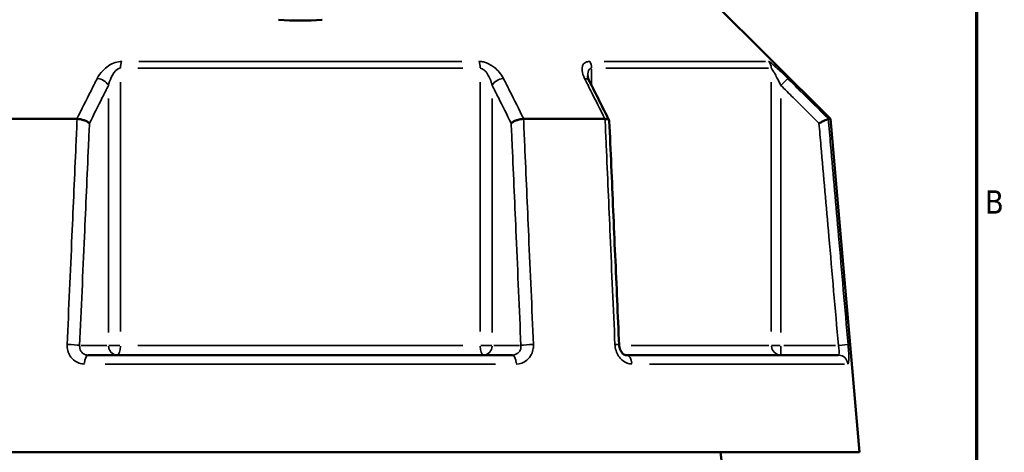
# Model space of a CAD drawing. Header units: millimetres. Extents: x 0 to 1062, y -443 to 985.
# Tile 15 of 21: x 723 to 824, y 457 to 501. Entities that reach past the tile are written whole.
import ezdxf

# ---------------------------------------------------------------- set-up
doc = ezdxf.new("R2010")
doc.units = ezdxf.units.MM
for name, color, linetype, lineweight in [('Border (ANSI)', 7, 'Continuous', 70), ('Visible (ANSI)', 7, 'Continuous', 50), ('Visible Narrow (ANSI)', 7, 'Continuous', 35)]:
    doc.layers.add(name, color=color, linetype=linetype, lineweight=lineweight)
doc.styles.add('Note Text (ANSI)', font='tahoma.ttf')

# ---------------------------------------------------------------- blocks, each defined once
blk = doc.blocks.new('Borders Default Border')
at = {"layer": 'Border (ANSI)', "flags": 128}
blk.add_lwpolyline([(20, 20), (20, 574), (821, 574), (821, 20), (20, 20)], dxfattribs=at)
at = {"layer": 'Border (ANSI)', "color": 5, "true_color": 0x0000ff, "insert": (821.87, 481.43), "char_height": 2.4, "attachment_point": 7, "style": 'Note Text (ANSI)'}
blk.add_mtext('B', dxfattribs=at)

msp = doc.modelspace()

# ---------------------------------------------------------------- linework, layer by layer
at = {"layer": 'Visible (ANSI)'}
for p, q in [((793.74, 503.43), (805.99, 491.18)), ((720.18, 491.18), (728.51, 491.18)), ((774.46, 491.18), (782.8, 491.18)), ((805.78, 491.18), (805.99, 491.18)), ((805.99, 491.18), (808.99, 456.88)), ((729.69, 466.88), (773.29, 466.88)), ((784.98, 466.88), (806.79, 466.88)), ((693.99, 456.88), (808.99, 456.88)), ((822.52, 220.37), (794.69, 456.88))]:
    msp.add_line(p, q, dxfattribs=at)
msp.add_arc((751.49, 528.29), 27, 265.3263, 274.6737, dxfattribs=at)
msp.add_ellipse((-5515.44, -11760.5), major_axis=(186.5, 17293.28), ratio=0.50799, start_param=5.505159, end_param=5.505492, dxfattribs=at)
for points in [[(749.25, 501.38), (749.26, 501.38), (749.28, 501.38), (749.29, 501.38)], [(753.69, 501.38), (753.7, 501.38), (753.72, 501.38), (753.73, 501.38)], [(728.51, 491.18), (728.52, 491.18), (728.53, 491.18), (728.54, 491.18)], [(774.44, 491.18), (774.45, 491.18), (774.46, 491.18), (774.46, 491.18)], [(782.8, 491.18), (782.81, 491.18), (782.81, 491.18), (782.82, 491.18)], [(805.77, 491.18), (805.77, 491.18), (805.77, 491.18), (805.78, 491.18)]]:
    msp.add_open_spline(points, degree=3, dxfattribs=at)
for points, knots in [([(781.2, 495.07), (781.18, 495.11), (781.16, 495.16), (781.12, 495.25), (781.11, 495.29), (781.08, 495.37), (781.07, 495.4), (781.06, 495.47), (781.05, 495.5), (781.04, 495.55), (781.04, 495.57), (781.04, 495.59)], [0, 0, 0, 0, 0.02854, 0.02854, 0.05708, 0.05708, 0.0856201, 0.0856201, 0.1141601, 0.1141601, 0.1427001, 0.1427001, 0.1427001, 0.1427001]), ([(729.81, 490.73), (729.81, 490.73), (729.81, 490.73), (729.75, 490.78), (729.67, 490.84), (729.48, 490.94), (729.37, 490.99), (729.14, 491.07), (729.01, 491.11), (728.77, 491.16), (728.65, 491.17), (728.54, 491.18)], [-0.1535572, -0.1535572, -0.1535572, -0.1535572, -0.1530821, -0.1530821, -0.1140212, -0.1140212, -0.0754683, -0.0754683, -0.0369606, -0.0369606, 0, 0, 0, 0]), ([(774.44, 491.18), (774.33, 491.17), (774.21, 491.16), (773.96, 491.11), (773.84, 491.07), (773.61, 490.99), (773.5, 490.94), (773.31, 490.84), (773.23, 490.78), (773.17, 490.73), (773.17, 490.73), (773.17, 490.73)], [-0.1534386, -0.1534386, -0.1534386, -0.1534386, -0.116392, -0.116392, -0.0777945, -0.0777945, -0.0391518, -0.0391518, 0, 0, 0.0004762, 0.0004762, 0.0004762, 0.0004762]), ([(783.26, 490.95), (783.25, 490.98), (783.25, 491.01), (783.2, 491.07), (783.15, 491.11), (783.01, 491.16), (782.92, 491.17), (782.82, 491.18)], [-0.09795428, -0.09795428, -0.09795428, -0.09795428, -0.07546837, -0.07546837, -0.03696059, -0.03696059, 0, 0, 0, 0]), ([(804.81, 490.73), (804.81, 490.73), (804.82, 490.73), (804.94, 490.78), (805.05, 490.84), (805.27, 490.94), (805.37, 490.99), (805.55, 491.07), (805.63, 491.11), (805.73, 491.16), (805.76, 491.17), (805.77, 491.18)], [-0.0004764, -0.0004764, -0.0004764, -0.0004764, 0, 0, 0.0391517, 0.0391517, 0.0777947, 0.0777947, 0.1163919, 0.1163919, 0.1534385, 0.1534385, 0.1534385, 0.1534385]), ([(784.27, 467.92), (784.2, 469.46), (784.13, 470.99), (784, 474.06), (783.93, 475.6), (783.79, 478.67), (783.73, 480.2), (783.59, 483.27), (783.53, 484.81), (783.39, 487.88), (783.32, 489.42), (783.26, 490.95)], [1.204617, 1.204617, 1.204617, 1.204617, 1.667041, 1.667041, 2.129464, 2.129464, 2.591888, 2.591888, 3.054311, 3.054311, 3.516735, 3.516735, 3.516735, 3.516735]), ([(784.98, 466.88), (784.95, 466.88), (784.9, 466.88), (784.79, 466.93), (784.73, 466.96), (784.61, 467.06), (784.56, 467.12), (784.46, 467.27), (784.41, 467.35), (784.34, 467.52), (784.31, 467.61), (784.28, 467.78), (784.27, 467.85), (784.27, 467.92)], [0, 0, 0, 0, 0.0629589, 0.0629589, 0.1259178, 0.1259178, 0.1790506, 0.1790506, 0.2292759, 0.2292759, 0.2791859, 0.2791859, 0.3147945, 0.3147945, 0.3147945, 0.3147945])]:
    msp.add_open_spline(points, degree=3, knots=knots, dxfattribs=at)
at = {"layer": 'Visible Narrow (ANSI)'}
for p, q in [((734.87, 497.09), (768.1, 497.09)), ((782.72, 497.09), (799.33, 497.09)), ((768.2, 496.39), (734.77, 496.39)), ((781.43, 494.7), (781.43, 496.3)), ((799.62, 496.39), (782.91, 496.39)), ((800.96, 494.67), (801.6, 495.32)), ((733, 469.3), (733, 494.96)), ((769.97, 494.96), (769.97, 469.3)), ((799.91, 494.96), (799.91, 469.3)), ((731.76, 493.28), (731.76, 469.21)), ((771.22, 469.21), (771.22, 493.28)), ((800.91, 469.21), (800.91, 493.28)), ((731.61, 467.88), (728.95, 467.88)), ((732.94, 467.88), (731.8, 467.88)), ((734.77, 467.88), (768.2, 467.88)), ((771.18, 467.88), (770.04, 467.88)), ((774.03, 467.88), (771.37, 467.88)), ((785.52, 467.88), (799.65, 467.88)), ((800.83, 467.88), (799.93, 467.88)), ((800.91, 466.88), (800.91, 467.8)), ((806.52, 467.88), (801.2, 467.88)), ((807.8, 467.96), (806.89, 467.88)), ((771.57, 465.96), (731.41, 465.96)), ((807.45, 465.96), (787.38, 465.96))]:
    msp.add_line(p, q, dxfattribs=at)
for centre, major_axis, ratio, start_param, end_param in [((733.38, 496.39), (0, -1), 0.378193, 3.966261, 4.673119), ((769.6, 496.39), (0, 1), 0.378193, 4.751659, 5.458517), ((780.82, 496.39), (0, -1), 0.612606, 1.610066, 2.316925), ((798.92, 496.39), (0, 1), 0.990799, 4.751659, 5.458517), ((730.89, 494.62), (-0.894, 0.449), 0.613779, 3.902595, 5.255374), ((772.08, 494.62), (-0.894, -0.449), 0.613779, 4.169404, 5.522182), ((780.31, 494.62), (0.894, 0.449), 0.613779, 0.040862, 0.776377), ((727.94, 467.88), (0.999, -0.044), 0.075755, 0.599538, 1.936474), ((732.63, 467.88), (0, -1), 0.866025, 4.790929, 6.204645), ((732.63, 467.88), (0, -1), 0.378193, 0.07854, 1.492257), ((770.35, 467.88), (0, -1), 0.378193, 4.790929, 6.204645), ((770.35, 467.88), (0, -1), 0.866025, 0.07854, 1.492257), ((775.04, 467.88), (0.999, 0.044), 0.075755, 1.205119, 2.542055), ((783.27, 467.88), (0.999, 0.044), 0.075755, 0.048011, 0.91221), ((800.91, 467.88), (0, -1), 0.990799, 4.790929, 6.204645), ((729.69, 465.88), (0, 1), 0.391383, 0.074176, 1.409353), ((773.29, 465.88), (0, 1), 0.391383, 4.873832, 6.209009), ((784.98, 465.88), (0, 1), 0.601249, 4.873832, 6.209009), ((806.79, 465.88), (0, 1), 0.992632, 4.873832, 6.209009)]:
    msp.add_ellipse(centre, major_axis=major_axis, ratio=ratio, start_param=start_param, end_param=end_param, dxfattribs=at)
for points, knots in [([(733.12, 497.09), (732.91, 497.09), (732.68, 497.05), (731.95, 496.81), (731.51, 496.48), (730.93, 495.87), (730.74, 495.6), (730.6, 495.32)], [-0.3457814, -0.3457814, -0.3457814, -0.3457814, -0.2788011, -0.2788011, -0.1175042, -0.1175042, 0, 0, 0, 0]), ([(772.38, 495.32), (772.26, 495.55), (772.12, 495.77), (771.79, 496.15), (771.63, 496.32), (771.31, 496.57), (771.17, 496.66), (770.86, 496.84), (770.69, 496.92), (770.38, 497.02), (770.25, 497.06), (770.03, 497.09), (769.94, 497.09), (769.86, 497.09)], [-0.3457804, -0.3457804, -0.3457804, -0.3457804, -0.2510764, -0.2510764, -0.1743674, -0.1743674, -0.1232122, -0.1232122, -0.0675003, -0.0675003, -0.0259617, -0.0259617, 0, 0, 0, 0]), ([(781.25, 497.09), (781.07, 497.09), (780.92, 497.05), (780.51, 496.82), (780.43, 496.48), (780.49, 495.87), (780.58, 495.6), (780.72, 495.32)], [-0.3457814, -0.3457814, -0.3457814, -0.3457814, -0.2800113, -0.2800113, -0.1175042, -0.1175042, 0, 0, 0, 0]), ([(801.61, 495.32), (801.38, 495.55), (801.15, 495.78), (800.74, 496.17), (800.57, 496.33), (800.3, 496.57), (800.2, 496.67), (800, 496.84), (799.9, 496.92), (799.76, 497.02), (799.71, 497.06), (799.65, 497.09), (799.64, 497.09), (799.62, 497.09)], [-0.3457796, -0.3457796, -0.3457796, -0.3457796, -0.2481344, -0.2481344, -0.172757, -0.172757, -0.1233202, -0.1233202, -0.0675003, -0.0675003, -0.0259617, -0.0259617, 0, 0, 0, 0]), ([(731.76, 494.62), (731.83, 494.89), (731.92, 495.17), (732.21, 495.78), (732.43, 496.1), (732.79, 496.35), (732.9, 496.39), (733, 496.39)], [0, 0, 0, 0, 0.1175042, 0.1175042, 0.2788011, 0.2788011, 0.3457814, 0.3457814, 0.3457814, 0.3457814]), ([(769.97, 496.39), (770.01, 496.39), (770.05, 496.38), (770.16, 496.35), (770.23, 496.32), (770.38, 496.21), (770.47, 496.13), (770.62, 495.96), (770.69, 495.86), (770.84, 495.61), (770.93, 495.44), (771.09, 495.06), (771.16, 494.84), (771.22, 494.62)], [0, 0, 0, 0, 0.0259617, 0.0259617, 0.0675003, 0.0675003, 0.1232122, 0.1232122, 0.1743674, 0.1743674, 0.2510764, 0.2510764, 0.3457804, 0.3457804, 0.3457804, 0.3457804]), ([(781.04, 495.59), (781.04, 495.88), (781.09, 496.13), (781.27, 496.35), (781.34, 496.39), (781.43, 496.39)], [0.1427001, 0.1427001, 0.1427001, 0.1427001, 0.2800113, 0.2800113, 0.3457814, 0.3457814, 0.3457814, 0.3457814]), ([(799.91, 496.39), (799.92, 496.39), (799.93, 496.38), (799.96, 496.35), (799.98, 496.32), (800.05, 496.21), (800.1, 496.13), (800.2, 495.96), (800.25, 495.87), (800.39, 495.62), (800.47, 495.46), (800.67, 495.07), (800.79, 494.85), (800.91, 494.62)], [0, 0, 0, 0, 0.0259617, 0.0259617, 0.0675003, 0.0675003, 0.1233202, 0.1233202, 0.172757, 0.172757, 0.2481344, 0.2481344, 0.3457796, 0.3457796, 0.3457796, 0.3457796]), ([(730.6, 495.32), (730.39, 494.91), (730.18, 494.49), (729.97, 494.07), (729.49, 493.11), (729, 492.14), (728.51, 491.18)], [-3.3801923, -3.3801923, -3.3801923, -3.3801923, -3.2030468, -3.2030468, -3.2030468, -2.7923078, -2.7923078, -2.7923078, -2.7923078]), ([(774.46, 491.18), (773.98, 492.14), (773.49, 493.11), (773.01, 494.07), (772.8, 494.49), (772.59, 494.91), (772.38, 495.32)], [-1.9790786, -1.9790786, -1.9790786, -1.9790786, -1.5683396, -1.5683396, -1.5683396, -1.3911941, -1.3911941, -1.3911941, -1.3911941]), ([(780.72, 495.32), (780.93, 494.91), (781.14, 494.49), (781.35, 494.07), (781.83, 493.11), (782.32, 492.14), (782.8, 491.18)], [-3.727526, -3.727526, -3.727526, -3.727526, -3.5504246, -3.5504246, -3.5504246, -3.1396414, -3.1396414, -3.1396414, -3.1396414]), ([(805.78, 491.18), (804.81, 492.14), (803.83, 493.11), (802.86, 494.07), (802.45, 494.49), (802.03, 494.91), (801.61, 495.32)], [-1.9790786, -1.9790786, -1.9790786, -1.9790786, -1.5682657, -1.5682657, -1.5682657, -1.3911941, -1.3911941, -1.3911941, -1.3911941]), ([(729.81, 490.73), (730.25, 491.61), (730.69, 492.49), (731.13, 493.37), (731.34, 493.78), (731.55, 494.2), (731.76, 494.62)], [2.8287766, 2.8287766, 2.8287766, 2.8287766, 3.2030468, 3.2030468, 3.2030468, 3.3801923, 3.3801923, 3.3801923, 3.3801923]), ([(771.22, 494.62), (771.43, 494.2), (771.64, 493.78), (771.85, 493.37), (772.29, 492.49), (772.73, 491.61), (773.17, 490.73)], [1.3911941, 1.3911941, 1.3911941, 1.3911941, 1.5683396, 1.5683396, 1.5683396, 1.9426098, 1.9426098, 1.9426098, 1.9426098]), ([(800.91, 494.62), (801.32, 494.2), (801.74, 493.78), (802.16, 493.37), (803.04, 492.49), (803.93, 491.61), (804.81, 490.73)], [1.3911941, 1.3911941, 1.3911941, 1.3911941, 1.5682657, 1.5682657, 1.5682657, 1.9426098, 1.9426098, 1.9426098, 1.9426098]), ([(728.54, 491.18), (728.5, 490.27), (728.46, 489.37), (728.28, 485.36), (728.14, 482.25), (728.01, 479.14), (727.84, 475.42), (727.68, 471.69), (727.52, 467.96)], [-3.534784, -3.534784, -3.534784, -3.534784, -3.263383, -3.263383, -2.326966, -2.326966, -2.326966, -1.204617, -1.204617, -1.204617, -1.204617]), ([(775.46, 467.96), (775.3, 471.69), (775.13, 475.42), (774.97, 479.14), (774.83, 482.25), (774.7, 485.36), (774.52, 489.37), (774.48, 490.27), (774.44, 491.18)], [-2.995184, -2.995184, -2.995184, -2.995184, -1.872835, -1.872835, -1.872835, -0.936417, -0.936417, -0.665017, -0.665017, -0.665017, -0.665017]), ([(782.82, 491.18), (782.86, 490.27), (782.9, 489.37), (783.08, 485.36), (783.21, 482.25), (783.35, 479.14), (783.51, 475.42), (783.67, 471.69), (783.84, 467.96)], [-3.534784, -3.534784, -3.534784, -3.534784, -3.263383, -3.263383, -2.326966, -2.326966, -2.326966, -1.204617, -1.204617, -1.204617, -1.204617]), ([(807.81, 467.96), (807.48, 471.69), (807.16, 475.42), (806.83, 479.14), (806.56, 482.25), (806.28, 485.36), (805.93, 489.37), (805.85, 490.27), (805.77, 491.18)], [-2.995184, -2.995184, -2.995184, -2.995184, -1.872835, -1.872835, -1.872835, -0.936417, -0.936417, -0.665017, -0.665017, -0.665017, -0.665017]), ([(728.8, 467.88), (728.97, 471.6), (729.13, 475.33), (729.29, 479.06), (729.43, 482.17), (729.57, 485.28), (729.74, 489.17), (729.77, 489.95), (729.81, 490.73)], [1.204617, 1.204617, 1.204617, 1.204617, 2.326966, 2.326966, 2.326966, 3.263383, 3.263383, 3.498438, 3.498438, 3.498438, 3.498438]), ([(773.17, 490.73), (773.21, 489.95), (773.24, 489.17), (773.41, 485.28), (773.55, 482.17), (773.68, 479.06), (773.85, 475.33), (774.01, 471.6), (774.17, 467.88)], [0.701363, 0.701363, 0.701363, 0.701363, 0.936417, 0.936417, 1.872835, 1.872835, 1.872835, 2.995184, 2.995184, 2.995184, 2.995184]), ([(804.81, 490.73), (804.88, 489.95), (804.95, 489.17), (805.29, 485.28), (805.56, 482.17), (805.84, 479.06), (806.16, 475.33), (806.49, 471.6), (806.82, 467.88)], [0.701363, 0.701363, 0.701363, 0.701363, 0.936417, 0.936417, 1.872835, 1.872835, 1.872835, 2.995184, 2.995184, 2.995184, 2.995184]), ([(727.52, 467.96), (727.51, 467.86), (727.51, 467.75), (727.57, 467.23), (727.74, 466.84), (728.2, 466.32), (728.46, 466.15), (728.92, 465.99), (729.11, 465.96), (729.3, 465.96)], [-0.3147952, -0.3147952, -0.3147952, -0.3147952, -0.2828205, -0.2828205, -0.1571225, -0.1571225, -0.0604317, -0.0604317, 0, 0, 0, 0]), ([(729.69, 466.88), (729.59, 466.88), (729.49, 466.89), (729.25, 466.97), (729.12, 467.05), (728.89, 467.32), (728.82, 467.51), (728.8, 467.77), (728.8, 467.82), (728.8, 467.88)], [0, 0, 0, 0, 0.0604317, 0.0604317, 0.1571225, 0.1571225, 0.2828205, 0.2828205, 0.3147952, 0.3147952, 0.3147952, 0.3147952]), ([(774.17, 467.88), (774.18, 467.81), (774.18, 467.74), (774.16, 467.57), (774.14, 467.47), (774.04, 467.26), (773.96, 467.16), (773.7, 466.95), (773.5, 466.88), (773.29, 466.88)], [0, 0, 0, 0, 0.0398442, 0.0398442, 0.1035949, 0.1035949, 0.1864708, 0.1864708, 0.3147925, 0.3147925, 0.3147925, 0.3147925]), ([(773.68, 465.96), (774.08, 465.96), (774.48, 466.1), (774.98, 466.52), (775.15, 466.73), (775.35, 467.16), (775.41, 467.36), (775.46, 467.7), (775.47, 467.83), (775.46, 467.96)], [-0.3147925, -0.3147925, -0.3147925, -0.3147925, -0.1864708, -0.1864708, -0.1035949, -0.1035949, -0.0398442, -0.0398442, 0, 0, 0, 0]), ([(783.84, 467.96), (783.84, 467.86), (783.85, 467.75), (783.95, 467.23), (784.13, 466.84), (784.59, 466.32), (784.83, 466.15), (785.25, 465.99), (785.42, 465.96), (785.58, 465.96)], [-0.3147945, -0.3147945, -0.3147945, -0.3147945, -0.2828205, -0.2828205, -0.1571225, -0.1571225, -0.0604317, -0.0604317, 0, 0, 0, 0]), ([(806.82, 467.88), (806.83, 467.81), (806.84, 467.74), (806.86, 467.58), (806.88, 467.48), (806.89, 467.27), (806.89, 467.16), (806.88, 466.97), (806.85, 466.9), (806.81, 466.88), (806.8, 466.88), (806.79, 466.88)], [0, 0, 0, 0, 0.0395782, 0.0395782, 0.1029033, 0.1029033, 0.185226, 0.185226, 0.2922454, 0.2922454, 0.3147926, 0.3147926, 0.3147926, 0.3147926]), ([(807.78, 465.96), (807.79, 465.96), (807.79, 465.97), (807.84, 466.02), (807.87, 466.15), (807.88, 466.53), (807.88, 466.74), (807.87, 467.16), (807.86, 467.36), (807.83, 467.7), (807.82, 467.83), (807.81, 467.96)], [-0.3147926, -0.3147926, -0.3147926, -0.3147926, -0.2922454, -0.2922454, -0.185226, -0.185226, -0.1029033, -0.1029033, -0.0395782, -0.0395782, 0, 0, 0, 0])]:
    msp.add_open_spline(points, degree=3, knots=knots, dxfattribs=at)

# ---------------------------------------------------------------- block references
msp.add_blockref('Borders Default Border', (0, 0))

doc.saveas('drawing.dxf')
